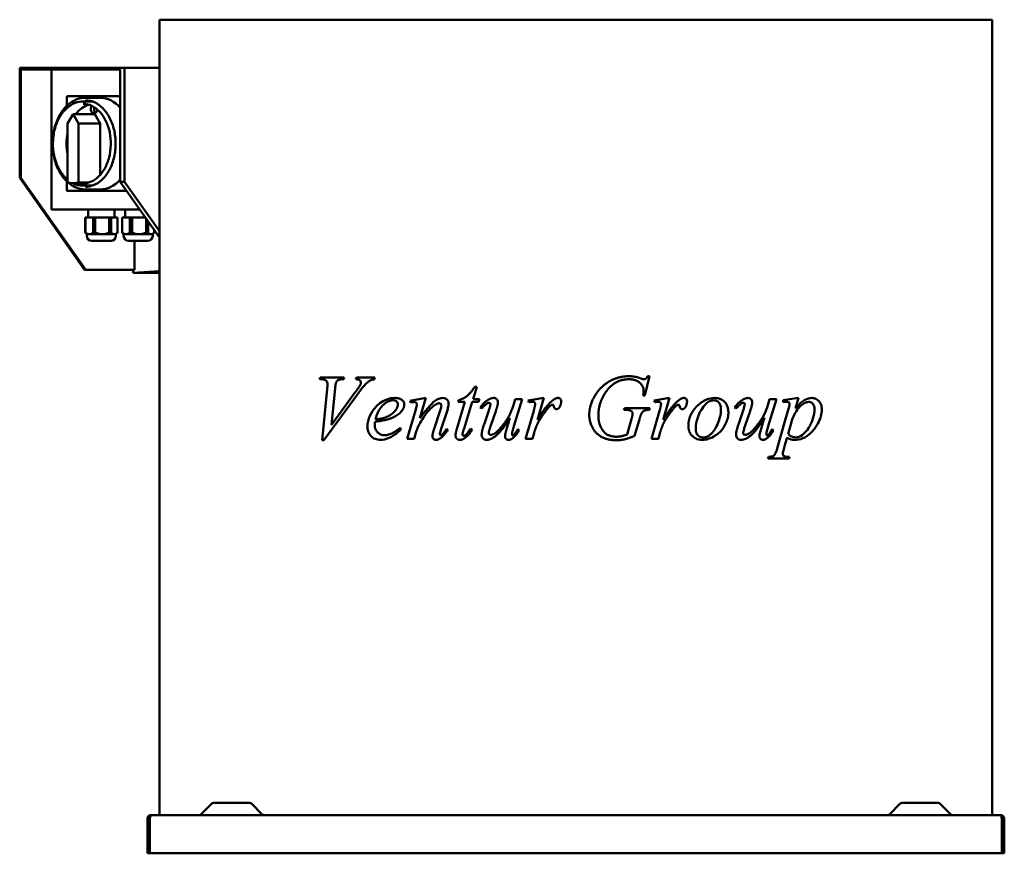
# Model space of a CAD drawing. Header units: millimetres. Extents: x 308 to 952, y 173 to 718.
import ezdxf

# ---------------------------------------------------------------- set-up
doc = ezdxf.new("R2010")
doc.units = ezdxf.units.MM
doc.header["$LTSCALE"] = 3
doc.layers.add('Widoczne (ISO)', color=7, linetype='Continuous', lineweight=50)

msp = doc.modelspace()

# ---------------------------------------------------------------- linework, layer by layer
at = {"layer": 'Widoczne (ISO)'}
for p, q in [((399.72, 198), (399.72, 718)), ((399.72, 718), (423.59, 718)), ((534.85, 718), (423.59, 718)), ((534.85, 718), (592.48, 718)), ((750.97, 718), (592.48, 718)), ((750.97, 718), (808.59, 718)), ((919.85, 718), (808.59, 718)), ((919.85, 718), (943.72, 718)), ((943.72, 198), (943.72, 718)), ((308.27, 684.7), (308.27, 686.5)), ((309.54, 686.5), (308.27, 686.5)), ((308.27, 684.7), (308.27, 614.5)), ((309.54, 685.5), (308.98, 685.5)), ((308.98, 685.5), (308.98, 684.7)), ((308.98, 614.5), (308.98, 684.7)), ((373.33, 686.5), (309.54, 686.5)), ((309.54, 685.5), (373.33, 685.5)), ((329.13, 594), (329.13, 685.5)), ((376.86, 686.5), (373.33, 686.5)), ((373.33, 685.5), (374.03, 685.5)), ((374.03, 684.5), (374.03, 685.5)), ((374.03, 612), (374.03, 684.5)), ((376.86, 686.5), (399.72, 686.5)), ((376.86, 612), (376.86, 686.5)), ((339.04, 661.7), (339.04, 667.5)), ((374.03, 667.9), (339.38, 667.9)), ((355.75, 664.5), (349.67, 664.5)), ((360.81, 667), (351.25, 667)), ((343.13, 656.15), (339.59, 650.2)), ((339.59, 650.2), (339.59, 611.64)), ((346.66, 650.2), (343.13, 656.15)), ((357.27, 656.15), (343.13, 656.15)), ((346.66, 611.64), (346.66, 650.2)), ((360.8, 650.2), (346.66, 650.2)), ((357.27, 656.15), (360.8, 650.2)), ((360.8, 650.2), (360.8, 616.47)), ((308.27, 614.5), (350.7, 554.5)), ((308.98, 614.5), (308.27, 614.5)), ((351.4, 554.5), (308.98, 614.5)), ((339.04, 606.5), (339.04, 612.3)), ((353.67, 611.64), (346.66, 611.64)), ((374.03, 612), (399.72, 575.67)), ((376.86, 612), (374.03, 612)), ((399.72, 579.67), (376.86, 612)), ((339.38, 606.1), (378.2, 606.1)), ((351.65, 611.15), (343.13, 611.15)), ((355.75, 609.5), (349.67, 609.5)), ((360.81, 607), (351.25, 607)), ((329.13, 594), (386.76, 594)), ((353.06, 594), (353.06, 588.75)), ((370.26, 594), (370.26, 588.75)), ((377.1, 594), (377.1, 588.75)), ((351.21, 588.75), (351.11, 588.75)), ((351.11, 578.79), (351.11, 588.75)), ((351.21, 588.75), (356.3, 588.75)), ((351.21, 588.75), (351.21, 578.79)), ((357.7, 588.75), (356.3, 588.75)), ((356.3, 588.75), (356.3, 578.79)), ((357.7, 588.75), (366.85, 588.75)), ((357.7, 588.75), (357.7, 578.79)), ((368.15, 588.75), (366.85, 588.75)), ((366.85, 588.75), (366.85, 578.79)), ((368.15, 588.75), (372.21, 588.75)), ((368.15, 588.75), (368.15, 578.79)), ((372.21, 588.75), (372.21, 578.79)), ((372.21, 588.75), (372.21, 588.75)), ((372.21, 578.79), (372.21, 588.75)), ((375.24, 588.75), (375.15, 588.75)), ((375.15, 578.79), (375.15, 588.75)), ((375.24, 588.75), (380.31, 588.75)), ((375.24, 588.75), (375.24, 578.79)), ((381.69, 588.75), (380.31, 588.75)), ((380.31, 588.75), (380.31, 578.79)), ((381.69, 588.75), (390.47, 588.75)), ((381.69, 588.75), (381.69, 578.79)), ((390.85, 588.21), (390.85, 578.79)), ((392.15, 586.38), (392.15, 578.79)), ((396.25, 580.58), (396.25, 578.79)), ((396.25, 578.79), (396.25, 580.58)), ((351.11, 578.79), (351.21, 578.79)), ((352.16, 577.74), (351.11, 578.79)), ((353.76, 577.74), (352.16, 577.74)), ((352.16, 577.74), (352.16, 576.65)), ((362.28, 577.74), (353.76, 577.74)), ((367.96, 573.45), (355.36, 573.45)), ((356.3, 578.79), (357.7, 578.79)), ((370.18, 577.74), (362.28, 577.74)), ((366.85, 578.79), (368.15, 578.79)), ((371.16, 577.74), (370.18, 577.74)), ((371.16, 577.74), (372.21, 578.79)), ((371.16, 577.74), (371.16, 576.65)), ((372.21, 578.79), (372.21, 578.79)), ((375.15, 578.79), (375.24, 578.79)), ((376.2, 577.74), (375.15, 578.79)), ((377.77, 577.74), (376.2, 577.74)), ((376.2, 577.74), (376.2, 576.65)), ((386.27, 577.74), (377.77, 577.74)), ((392, 573.45), (379.4, 573.45)), ((380.31, 578.79), (381.69, 578.79)), ((383.22, 554.5), (383.22, 573.45)), ((394.2, 577.74), (386.27, 577.74)), ((390.85, 578.79), (392.15, 578.79)), ((395.2, 577.74), (394.2, 577.74)), ((395.2, 577.74), (396.25, 578.79)), ((395.2, 577.74), (395.2, 576.65)), ((396.25, 578.79), (396.25, 578.79)), ((350.7, 554.5), (351.4, 554.5)), ((351.4, 554.5), (383.22, 554.5)), ((382.52, 552.6), (382.52, 554.5)), ((382.52, 552.6), (399.72, 553.59)), ((382.52, 552.6), (399.72, 552.6)), ((504.25, 482.92), (504.54, 484)), ((505.33, 482.92), (504.25, 482.92)), ((504.54, 484), (520.36, 484)), ((520.36, 484), (520.03, 482.92)), ((528.04, 482.92), (528.4, 484)), ((528.4, 484), (534.85, 484)), ((540.39, 484), (534.85, 484)), ((540.1, 482.92), (540.39, 484)), ((719.77, 484.91), (716.8, 472.3)), ((718.69, 484.91), (719.77, 484.91)), ((505.88, 443.08), (509.18, 476.38)), ((514.38, 476.97), (511.99, 453.11)), ((606.99, 478.05), (604.61, 470.01)), ((605.69, 478.05), (606.99, 478.05)), ((529.48, 473.7), (506.96, 443.08)), ((511.99, 453.11), (527.61, 474.42)), ((573.66, 470.7), (563.5, 468.87)), ((569.84, 457.4), (573.66, 470.7)), ((604.61, 470.01), (608.69, 470.01)), ((608.69, 470.01), (608.2, 468.11)), ((636.6, 470.01), (631.21, 452.17)), ((631.44, 467.56), (632.12, 470.01)), ((632.12, 470.01), (636.6, 470.01)), ((640.65, 469.06), (650.75, 470.7)), ((650.75, 470.7), (646.63, 456.35)), ((716.8, 472.3), (715.72, 472.3)), ((722.91, 469.06), (733.01, 470.7)), ((733.01, 470.7), (728.89, 456.35)), ((797.45, 452.17), (802.84, 470.01)), ((798.37, 470.01), (797.68, 467.56)), ((802.84, 470.01), (798.37, 470.01)), ((808.59, 469.41), (817.22, 470.7)), ((817.22, 470.7), (815.26, 463.9)), ((563.5, 468.87), (563.76, 467.79)), ((563.76, 467.79), (564.84, 467.95)), ((594.12, 451.06), (599.28, 468.11)), ((594.77, 468.11), (595.07, 469.29)), ((599.28, 468.11), (594.77, 468.11)), ((604.02, 468.11), (598.66, 450.76)), ((608.2, 468.11), (604.02, 468.11)), ((610.13, 463.74), (609.22, 464.39)), ((641.05, 467.98), (640.65, 469.06)), ((703.17, 462.95), (703.5, 464.09)), ((703.5, 464.09), (720.1, 464.09)), ((720.1, 464.09), (719.8, 462.95)), ((723.3, 467.98), (722.91, 469.06)), ((775.46, 464.39), (776.37, 463.74)), ((808.59, 469.41), (807.16, 469.19)), ((807.16, 468.05), (807.16, 469.19)), ((808.59, 456.17), (810.72, 463.54)), ((566.9, 462.49), (561.57, 444)), ((583.07, 462.46), (579.15, 450.6)), ((583.5, 449.85), (587.58, 462.17)), ((611.73, 453.41), (614.8, 462.53)), ((619.41, 462.1), (616.18, 452.69)), ((638.92, 444), (644.18, 462.33)), ((703.99, 462.95), (703.17, 462.95)), ((705.23, 446.77), (708.14, 457.07)), ((721.18, 444), (726.44, 462.33)), ((781.05, 462.53), (777.97, 453.41)), ((782.42, 452.69), (785.65, 462.1)), ((557.52, 450.24), (556.93, 451.09)), ((588.14, 449.88), (587.22, 450.43)), ((602.94, 450.53), (603.92, 449.81)), ((713.1, 456.06), (710.16, 445.96)), ((808.59, 456.17), (803.27, 437.69)), ((812.97, 455.92), (810.46, 447.1)), ((561.57, 444), (565.98, 444)), ((565.98, 444), (567.42, 448.87)), ((633.73, 450.21), (634.61, 449.52)), ((643.43, 444), (638.92, 444)), ((644.38, 447.72), (643.43, 444)), ((725.69, 444), (721.18, 444)), ((726.63, 447.72), (725.69, 444)), ((800.85, 449.52), (799.97, 450.21)), ((809.77, 444.75), (808.59, 440.66)), ((506.96, 443.08), (505.88, 443.08)), ((807.58, 437.13), (808.59, 440.66)), ((797.55, 432.17), (797.25, 431.09)), ((811.44, 432.17), (811.14, 431.09)), ((797.25, 431.09), (808.59, 431.09)), ((811.14, 431.09), (808.59, 431.09)), ((434.82, 206), (458.62, 206)), ((884.82, 206), (908.62, 206)), ((433.76, 205.56), (426.64, 198.44)), ((459.68, 205.56), (466.81, 198.44)), ((883.76, 205.56), (876.64, 198.44)), ((909.68, 205.56), (916.81, 198.44)), ((391.72, 195.7), (391.72, 173)), ((393.22, 195.7), (391.72, 195.7)), ((393.22, 195.7), (393.22, 173)), ((393.29, 173), (393.29, 195.7)), ((394.02, 198), (949.42, 198)), ((950.15, 195.7), (950.15, 173)), ((950.22, 195.7), (950.22, 173)), ((950.22, 195.7), (951.72, 195.7)), ((951.72, 173), (951.72, 195.7)), ((393.22, 173), (391.72, 173)), ((950.15, 173), (393.29, 173)), ((950.22, 173), (951.72, 173))]:
    msp.add_line(p, q, dxfattribs=at)
for centre, radius, start, end in [((355.36, 576.65), 3.2, 180, 270), ((367.96, 576.65), 3.2, 270, 0), ((379.4, 576.65), 3.2, 180, 270), ((392, 576.65), 3.2, 270, 0), ((434.82, 204.5), 1.5, 90, 135), ((458.62, 204.5), 1.5, 45, 90), ((884.82, 204.5), 1.5, 90, 135), ((908.62, 204.5), 1.5, 45, 90), ((425.58, 199.5), 1.5, 270, 315), ((467.87, 199.5), 1.5, 225, 270), ((875.58, 199.5), 1.5, 270, 315), ((917.87, 199.5), 1.5, 225, 270)]:
    msp.add_arc(centre, radius, start, end, dxfattribs=at)
for centre, major_axis, start_param, end_param in [((360.81, 637), (0, 30), 5.610187, 6.283185), ((357.27, 637), (0, 26), 0.209761, 0.742591), ((356.94, 659.89), (0, -3.09), 4.061611, 7.639373), ((359.07, 659.89), (0, -3.09), 4.4133, 5.776892), ((357.27, 637), (0, 26), 1.293655, 1.847937), ((343.13, 637), (0, -25.85), 6.088188, 6.477561), ((360.81, 637), (0, -30), 0, 0.672998)]:
    msp.add_ellipse(centre, major_axis=major_axis, ratio=0.707107, start_param=start_param, end_param=end_param, dxfattribs=at)
for points, degree, knots in [([(339.59, 611.79), (339.24, 612.11), (338.89, 612.44), (336.69, 614.69), (335.07, 617), (332.41, 622.22), (331.39, 625.13), (330.05, 631.27), (329.73, 634.48), (329.83, 640.89), (330.26, 644.09), (331.8, 650.13), (332.92, 652.98), (335.76, 658.04), (337.47, 660.26), (341.32, 663.81), (343.45, 665.15), (347.5, 666.66), (349.37, 667), (351.25, 667)], 3, [3.709049, 3.709049, 3.709049, 3.709049, 3.767952, 3.767952, 4.088998, 4.088998, 4.412159, 4.412159, 4.73555, 4.73555, 5.058895, 5.058895, 5.382291, 5.382291, 5.705321, 5.705321, 6.025721, 6.025721, 6.283185, 6.283185, 6.283185, 6.283185]), ([(339.59, 613.38), (339.05, 613.82), (338.54, 614.3), (336.34, 616.56), (334.85, 618.68), (332.42, 623.46), (331.48, 626.13), (330.25, 631.76), (329.96, 634.7), (330.06, 640.58), (330.45, 643.51), (331.86, 649.04), (332.89, 651.65), (335.49, 656.29), (337.06, 658.32), (340.58, 661.57), (342.54, 662.8), (346.24, 664.18), (347.96, 664.5), (349.67, 664.5)], 3, [3.674016, 3.674016, 3.674016, 3.674016, 3.768824, 3.768824, 4.089818, 4.089818, 4.412775, 4.412775, 4.735944, 4.735944, 5.059069, 5.059069, 5.382243, 5.382243, 5.705076, 5.705076, 6.025461, 6.025461, 6.283185, 6.283185, 6.283185, 6.283185]), ([(339.04, 667.5), (339.04, 667.54), (339.05, 667.57), (339.06, 667.64), (339.07, 667.68), (339.11, 667.74), (339.13, 667.77), (339.18, 667.83), (339.22, 667.85), (339.29, 667.89), (339.32, 667.9), (339.37, 667.9), (339.38, 667.9), (339.38, 667.9)], 3, [4.712389, 4.712389, 4.712389, 4.712389, 5.026548, 5.026548, 5.340708, 5.340708, 5.654867, 5.654867, 5.969026, 5.969026, 6.230091, 6.230091, 6.283185, 6.283185, 6.283185, 6.283185]), ([(349.67, 663), (351.63, 663), (353.6, 662.54), (357.31, 660.74), (359.06, 659.42), (362.16, 656.06), (363.52, 654.03), (365.72, 649.47), (366.56, 646.94), (367.65, 641.63), (367.89, 638.85), (367.76, 633.31), (367.38, 630.56), (366.03, 625.37), (365.06, 622.94), (362.65, 618.63), (361.21, 616.75), (357.99, 613.74), (356.22, 612.6), (352.84, 611.3), (351.25, 611), (349.67, 611)], 3, [0, 0, 0, 0, 0.329642, 0.329642, 0.653894, 0.653894, 0.972366, 0.972366, 1.289192, 1.289192, 1.605917, 1.605917, 1.922696, 1.922696, 2.239406, 2.239406, 2.556379, 2.556379, 2.875672, 2.875672, 3.141593, 3.141593, 3.141593, 3.141593]), ([(351.25, 665.25), (353.38, 665.25), (355.51, 664.75), (359.54, 662.79), (361.45, 661.35), (364.81, 657.69), (366.29, 655.49), (368.67, 650.54), (369.59, 647.79), (370.76, 642.01), (371.03, 638.99), (370.88, 632.98), (370.46, 629.99), (369, 624.36), (367.95, 621.71), (365.33, 617.03), (363.77, 614.99), (360.27, 611.72), (358.35, 610.49), (354.68, 609.07), (352.96, 608.75), (351.25, 608.75)], 3, [0, 0, 0, 0, 0.330387, 0.330387, 0.654932, 0.654932, 0.973273, 0.973273, 1.289864, 1.289864, 1.606351, 1.606351, 1.922896, 1.922896, 2.239365, 2.239365, 2.556115, 2.556115, 2.875343, 2.875343, 3.141593, 3.141593, 3.141593, 3.141593]), ([(351.25, 607), (348.98, 607), (346.72, 607.5), (342.91, 609.24), (341.31, 610.28), (339.83, 611.58)], 3, [3.1415927, 3.1415927, 3.1415927, 3.1415927, 3.4526561, 3.4526561, 3.6961195, 3.6961195, 3.6961195, 3.6961195]), ([(339.38, 606.1), (339.35, 606.1), (339.32, 606.11), (339.25, 606.13), (339.22, 606.14), (339.17, 606.19), (339.14, 606.21), (339.1, 606.27), (339.08, 606.31), (339.06, 606.37), (339.05, 606.41), (339.04, 606.46), (339.04, 606.48), (339.04, 606.5)], 3, [3.141593, 3.141593, 3.141593, 3.141593, 3.380107, 3.380107, 3.631866, 3.631866, 3.921551, 3.921551, 4.23571, 4.23571, 4.549869, 4.549869, 4.712389, 4.712389, 4.712389, 4.712389]), ([(349.67, 609.5), (347.6, 609.5), (345.52, 609.96), (343.35, 610.95), (343.14, 611.05), (342.94, 611.16)], 3, [3.1415927, 3.1415927, 3.1415927, 3.1415927, 3.4532129, 3.4532129, 3.4864352, 3.4864352, 3.4864352, 3.4864352]), ([(509.41, 479.81), (509.41, 480.12), (509.37, 480.42), (509.21, 480.98), (509.09, 481.22), (508.76, 481.72), (508.52, 481.97), (507.97, 482.4), (507.61, 482.56), (506.64, 482.86), (505.96, 482.92), (505.33, 482.92)], 3, [0, 0, 0, 0, 0.0928648, 0.0928648, 0.1810186, 0.1810186, 0.2977654, 0.2977654, 0.4504796, 0.4504796, 0.7187661, 0.7187661, 0.7187661, 0.7187661]), ([(520.03, 482.92), (519.33, 482.91), (518.54, 482.87), (517.02, 482.64), (516.62, 482.46), (516.09, 482.13), (515.83, 481.91), (515.36, 481.36), (515.15, 481.03), (514.97, 480.66)], 3, [0, 0, 0, 0, 0.296302, 0.296302, 0.645892, 0.645892, 1.010485, 1.010485, 1.396924, 1.396924, 1.396924, 1.396924]), ([(531.24, 480.83), (531.24, 480.99), (531.22, 481.16), (531.12, 481.47), (531.05, 481.62), (530.83, 481.97), (530.64, 482.15), (530.33, 482.39), (530.11, 482.5), (529.33, 482.79), (528.62, 482.88), (528.04, 482.92)], 3, [0, 0, 0, 0, 0.0503054, 0.0503054, 0.1028013, 0.1028013, 0.1942348, 0.1942348, 0.3383533, 0.3383533, 0.7317455, 0.7317455, 0.7317455, 0.7317455]), ([(540.1, 482.92), (539.8, 482.89), (539.49, 482.85), (538.74, 482.71), (538.24, 482.58), (537.81, 482.36)], 3, [0, 0, 0, 0, 0.1180264, 0.1180264, 0.3039558, 0.3039558, 0.3039558, 0.3039558]), ([(509.18, 476.38), (509.24, 477.03), (509.3, 477.76), (509.37, 478.8), (509.41, 479.41), (509.41, 479.81)], 3, [0, 0, 0, 0, 0.1952331, 0.1952331, 0.3119218, 0.3119218, 0.3119218, 0.3119218]), ([(514.97, 480.66), (514.91, 480.54), (514.86, 480.36), (514.64, 479.42), (514.48, 477.99), (514.38, 476.97)], 3, [0, 0, 0, 0, 0.0449343, 0.0449343, 0.3017317, 0.3017317, 0.3017317, 0.3017317]), ([(527.61, 474.42), (528.02, 474.97), (528.43, 475.54), (529.17, 476.58), (529.54, 477.12), (530.16, 478.07), (530.57, 478.72), (530.82, 479.23)], 3, [0, 0, 0, 0, 0.2360045, 0.2360045, 0.4440197, 0.4440197, 0.6229502, 0.6229502, 0.6229502, 0.6229502]), ([(534.85, 480.29), (534.61, 480.06), (534.36, 479.82), (532.67, 478), (530.69, 475.36), (529.48, 473.7)], 3, [0.0602852, 0.0602852, 0.0602852, 0.0602852, 0.1863573, 0.1863573, 0.796481, 0.796481, 0.796481, 0.796481]), ([(530.82, 479.23), (530.92, 479.46), (531.03, 479.71), (531.18, 480.24), (531.24, 480.53), (531.24, 480.83)], 3, [0, 0, 0, 0, 0.0832902, 0.0832902, 0.1715444, 0.1715444, 0.1715444, 0.1715444]), ([(535.49, 452), (535.49, 453.21), (535.64, 454.38), (536.5, 457.97), (537.65, 460.23), (540.21, 464.1), (541.82, 465.84), (545.08, 468.28), (546.68, 469.17), (549.96, 470.37), (551.67, 470.7), (553.46, 470.7)], 3, [0, 0, 0, 0, 0.361687, 0.361687, 1.133111, 1.133111, 2.006704, 2.006704, 2.652993, 2.652993, 3.297807, 3.297807, 3.297807, 3.297807]), ([(553.46, 470.7), (554.36, 470.7), (555.33, 470.62), (556.86, 470.19), (557.51, 469.91), (558.19, 469.35), (558.68, 468.95), (559.23, 468.06), (559.37, 467.76), (559.56, 467.11), (559.61, 466.77), (559.61, 466.42)], 3, [0, 0, 0, 0, 0.3062901, 0.3062901, 0.5303575, 0.5303575, 0.5864143, 0.5864143, 0.6120171, 0.6120171, 0.6385977, 0.6385977, 0.6385977, 0.6385977]), ([(569.84, 457.4), (571.51, 459.71), (573.37, 462.18), (577.03, 466.5), (578.31, 467.72), (580.26, 469.19), (581.17, 469.75), (583.03, 470.49), (583.95, 470.7), (584.9, 470.7)], 3, [0, 0, 0, 0, 0.87084, 0.87084, 1.760672, 1.760672, 2.432436, 2.432436, 3.039505, 3.039505, 3.039505, 3.039505]), ([(584.9, 470.7), (585.39, 470.7), (585.87, 470.62), (586.73, 470.26), (587.1, 470.02), (587.75, 469.37), (588.02, 468.98), (588.44, 468), (588.53, 467.42), (588.53, 466.84)], 3, [0, 0, 0, 0, 0.1473556, 0.1473556, 0.2807663, 0.2807663, 0.4233159, 0.4233159, 0.5948747, 0.5948747, 0.5948747, 0.5948747]), ([(750.97, 465.5), (751.77, 466.29), (752.65, 467.01), (754.68, 468.39), (755.96, 469.09), (758.89, 470.29), (760.65, 470.7), (762.45, 470.7)], 3, [0, 0, 0, 0, 0.339726, 0.339726, 0.738474, 0.738474, 1.273225, 1.273225, 1.273225, 1.273225]), ([(762.45, 470.7), (763.73, 470.7), (764.98, 470.49), (767.17, 469.57), (768.07, 468.95), (769.65, 467.37), (770.25, 466.46), (770.94, 464.79), (771.13, 464.12), (771.36, 462.79), (771.41, 462.14), (771.41, 461.48)], 3, [0, 0, 0, 0, 0.386774, 0.386774, 0.725367, 0.725367, 1.065721, 1.065721, 1.27594, 1.27594, 1.474602, 1.474602, 1.474602, 1.474602]), ([(780.56, 469.42), (781.03, 469.71), (781.52, 469.98), (782.78, 470.5), (783.56, 470.7), (784.35, 470.7)], 3, [0, 0, 0, 0, 0.1759187, 0.1759187, 0.4352684, 0.4352684, 0.4352684, 0.4352684]), ([(784.35, 470.7), (784.73, 470.7), (785.1, 470.63), (785.77, 470.33), (786.04, 470.12), (786.52, 469.59), (786.7, 469.29), (786.97, 468.56), (787.03, 468.16), (787.03, 467.75)], 3, [0, 0, 0, 0, 0.1257327, 0.1257327, 0.2383379, 0.2383379, 0.3486853, 0.3486853, 0.4700596, 0.4700596, 0.4700596, 0.4700596]), ([(815.26, 463.9), (816.24, 465.06), (817.3, 466.21), (819.25, 468), (820.25, 468.79), (822.87, 470.25), (824.48, 470.7), (826.14, 470.7)], 3, [0, 0, 0, 0, 0.54303, 0.54303, 0.985586, 0.985586, 1.620784, 1.620784, 1.620784, 1.620784]), ([(826.14, 470.7), (826.97, 470.7), (827.79, 470.54), (829.59, 469.7), (830.28, 469.01), (831.19, 467.97), (831.6, 467.31), (832.11, 466.01), (832.26, 465.46), (832.44, 464.33), (832.48, 463.77), (832.48, 463.21)], 3, [0, 0, 0, 0, 0.351163, 0.351163, 0.804864, 0.804864, 1.335352, 1.335352, 1.688985, 1.688985, 2.022996, 2.022996, 2.022996, 2.022996]), ([(552.35, 469.23), (551.43, 469.23), (550.53, 469.01), (548.37, 468.12), (547.15, 467.25), (545.24, 465.55), (544.18, 464.48), (542.01, 460.76), (541.24, 458.71), (540.69, 456.58)], 3, [0, 0, 0, 0, 0.319081, 0.319081, 0.80662, 0.80662, 1.185715, 1.185715, 1.54659, 1.54659, 1.54659, 1.54659]), ([(547.97, 458.28), (549.05, 458.75), (550.15, 459.32), (552.32, 460.81), (553.11, 461.59), (554.25, 463.03), (554.73, 463.77), (555.17, 464.88), (555.26, 465.19), (555.39, 465.82), (555.42, 466.13), (555.42, 466.45)], 3, [0, 0, 0, 0, 0.411944, 0.411944, 0.878829, 0.878829, 1.268312, 1.268312, 1.413977, 1.413977, 1.554137, 1.554137, 1.554137, 1.554137]), ([(555.42, 466.45), (555.42, 466.81), (555.37, 467.17), (555.14, 467.79), (555, 468.04), (554.6, 468.51), (554.35, 468.71), (553.81, 468.99), (553.53, 469.09), (552.95, 469.2), (552.65, 469.23), (552.35, 469.23)], 3, [0, 0, 0, 0, 0.1096369, 0.1096369, 0.2013458, 0.2013458, 0.3039274, 0.3039274, 0.3980155, 0.3980155, 0.4963662, 0.4963662, 0.4963662, 0.4963662]), ([(559.61, 466.42), (559.61, 465.7), (559.48, 465.01), (559.06, 463.85), (558.82, 463.39), (558.26, 462.52), (557.95, 462.12), (557.61, 461.74)], 3, [0, 0, 0, 0, 0.2145293, 0.2145293, 0.3746176, 0.3746176, 0.5325854, 0.5325854, 0.5325854, 0.5325854]), ([(566.05, 468.08), (565.91, 468.08), (565.73, 468.06), (565.36, 468.03), (565.08, 467.99), (564.84, 467.95)], 3, [0, 0, 0, 0, 0.0424582, 0.0424582, 0.1218033, 0.1218033, 0.1218033, 0.1218033]), ([(567.84, 466.48), (567.84, 466.66), (567.81, 466.83), (567.68, 467.16), (567.58, 467.31), (567.36, 467.56), (567.17, 467.75), (566.76, 467.96), (566.62, 468.01), (566.34, 468.07), (566.19, 468.08), (566.05, 468.08)], 3, [0, 0, 0, 0, 0.0530671, 0.0530671, 0.1076089, 0.1076089, 0.1562959, 0.1562959, 0.1789012, 0.1789012, 0.2021216, 0.2021216, 0.2021216, 0.2021216]), ([(566.9, 462.49), (567.11, 463.23), (567.35, 464.09), (567.68, 465.42), (567.84, 466.15), (567.84, 466.48)], 3, [0, 0, 0, 0, 0.2306491, 0.2306491, 0.4098009, 0.4098009, 0.4098009, 0.4098009]), ([(580.23, 466.51), (578.95, 465.8), (577.78, 464.79), (574.23, 461.15), (571.76, 457.4), (569.93, 454.36)], 3, [0, 0, 0, 0, 0.441437, 0.441437, 1.541293, 1.541293, 1.541293, 1.541293]), ([(582.39, 467.23), (582.07, 467.23), (581.75, 467.16), (581.03, 466.93), (580.61, 466.73), (580.23, 466.51)], 3, [0, 0, 0, 0, 0.095205, 0.095205, 0.2284428, 0.2284428, 0.2284428, 0.2284428]), ([(583.82, 465.89), (583.82, 466.07), (583.8, 466.24), (583.67, 466.54), (583.58, 466.67), (583.36, 466.9), (583.22, 467.01), (582.96, 467.13), (582.85, 467.17), (582.62, 467.22), (582.5, 467.23), (582.39, 467.23)], 3, [0, 0, 0, 0, 0.0524972, 0.0524972, 0.0990018, 0.0990018, 0.1496336, 0.1496336, 0.1823257, 0.1823257, 0.2162628, 0.2162628, 0.2162628, 0.2162628]), ([(583.07, 462.46), (583.28, 463.08), (583.49, 463.76), (583.73, 464.87), (583.82, 465.41), (583.82, 465.89)], 3, [0, 0, 0, 0, 0.1965852, 0.1965852, 0.3408518, 0.3408518, 0.3408518, 0.3408518]), ([(588.53, 466.84), (588.53, 466.17), (588.43, 465.45), (588.12, 463.92), (587.86, 463.01), (587.58, 462.17)], 3, [0, 0, 0, 0, 0.201741, 0.201741, 0.4695053, 0.4695053, 0.4695053, 0.4695053]), ([(745.23, 452.56), (745.23, 456.91), (749.1, 463.66), (750.97, 465.5)], 2, [0, 0, 0, 1, 1.54747, 1.54747, 1.54747]), ([(761.73, 469.16), (760.91, 469.16), (760.12, 468.99), (758.39, 468.27), (757.53, 467.65), (755.59, 465.82), (754.58, 464.4), (752.88, 461.52), (751.71, 459.25), (750.97, 456.72)], 3, [0, 0, 0, 0, 0.249339, 0.249339, 0.562911, 0.562911, 1.053183, 1.053183, 1.568303, 1.568303, 1.568303, 1.568303]), ([(755.07, 444.78), (755.79, 444.78), (756.5, 444.92), (757.98, 445.5), (758.71, 445.98), (760.48, 447.46), (761.44, 448.67), (763.28, 451.46), (765.15, 454.67), (766.23, 459.53), (766.36, 460.38), (766.53, 461.98), (766.57, 462.74), (766.57, 463.51)], 3, [0, 0, 0, 0, 0.218916, 0.218916, 0.478387, 0.478387, 0.915211, 0.915211, 1.484745, 1.484745, 1.602668, 1.602668, 1.707776, 1.707776, 1.707776, 1.707776]), ([(766.57, 463.51), (766.57, 464.42), (766.46, 465.37), (765.85, 466.95), (765.5, 467.42), (764.76, 468.2), (764.29, 468.53), (763.44, 468.9), (763.12, 469), (762.44, 469.13), (762.09, 469.16), (761.73, 469.16)], 3, [0, 0, 0, 0, 0.27542, 0.27542, 0.505778, 0.505778, 0.792714, 0.792714, 0.955469, 0.955469, 1.127971, 1.127971, 1.127971, 1.127971]), ([(775.46, 464.39), (776.04, 465.22), (776.67, 466.02), (778.31, 467.79), (779.38, 468.72), (780.56, 469.42)], 3, [0, 0, 0, 0, 0.3091807, 0.3091807, 0.7432866, 0.7432866, 0.7432866, 0.7432866]), ([(781.21, 467.46), (780.84, 467.46), (780.48, 467.38), (779.83, 467.1), (779.62, 466.96), (779.26, 466.69), (778.85, 466.3), (777.88, 465.35), (777.07, 464.49), (776.37, 463.74)], 3, [0, 0, 0, 0, 0.119113, 0.119113, 0.225755, 0.225755, 0.868282, 0.868282, 2.537826, 2.537826, 2.537826, 2.537826]), ([(781.05, 462.53), (781.28, 463.22), (781.54, 464.01), (781.96, 465.43), (782.16, 466.21), (782.16, 466.61)], 3, [0, 0, 0, 0, 0.2208946, 0.2208946, 0.4446241, 0.4446241, 0.4446241, 0.4446241]), ([(782.16, 466.61), (782.16, 466.7), (782.14, 466.78), (782.08, 466.95), (782.03, 467.02), (781.89, 467.18), (781.79, 467.27), (781.6, 467.38), (781.53, 467.41), (781.37, 467.45), (781.29, 467.46), (781.21, 467.46)], 3, [0, 0, 0, 0, 0.0260567, 0.0260567, 0.0535443, 0.0535443, 0.0925195, 0.0925195, 0.1178799, 0.1178799, 0.1431513, 0.1431513, 0.1431513, 0.1431513]), ([(782.48, 446.61), (782.82, 446.61), (783.17, 446.69), (783.79, 446.9), (784.83, 447.29), (786.83, 448.82), (787.98, 450.1), (790.19, 452.74), (792.08, 455.22), (794.44, 458.95), (794.89, 459.88), (796.35, 463.43), (797.07, 465.58), (797.68, 467.56)], 3, [0, 0, 0, 0, 0.1087575, 0.1087575, 0.2148176, 0.2148176, 0.3328584, 0.3328584, 0.5231623, 0.5231623, 0.6603387, 0.6603387, 0.8189725, 0.8189725, 0.8189725, 0.8189725]), ([(787.03, 467.75), (787.03, 467.23), (786.91, 466.58), (786.53, 464.81), (786.06, 463.3), (785.65, 462.1)], 3, [0, 0, 0, 0, 0.1589692, 0.1589692, 0.5525868, 0.5525868, 0.5525868, 0.5525868]), ([(811.41, 466.58), (811.41, 466.78), (811.38, 466.98), (811.28, 467.32), (811.22, 467.46), (811.06, 467.7), (810.95, 467.82), (810.62, 468.05), (810.42, 468.13), (810.01, 468.23), (809.77, 468.25), (809.54, 468.25)], 3, [0, 0, 0, 0, 0.0606376, 0.0606376, 0.1119478, 0.1119478, 0.1579013, 0.1579013, 0.208974, 0.208974, 0.268504, 0.268504, 0.268504, 0.268504]), ([(810.72, 463.54), (810.86, 464.03), (811.01, 464.59), (811.26, 465.63), (811.41, 466.27), (811.41, 466.58)], 3, [0, 0, 0, 0, 0.1596872, 0.1596872, 0.3276926, 0.3276926, 0.3276926, 0.3276926]), ([(823.99, 468.11), (822.9, 468.11), (821.84, 467.8), (819.67, 466.59), (818.61, 465.64), (816.76, 463.53), (815.82, 462.25), (814.19, 459.36), (813.5, 457.72), (812.97, 455.92)], 3, [0, 0, 0, 0, 0.462474, 0.462474, 0.990421, 0.990421, 1.468692, 1.468692, 1.997304, 1.997304, 1.997304, 1.997304]), ([(827.65, 463.25), (827.65, 463.94), (827.57, 464.64), (827.25, 465.75), (827.05, 466.17), (826.56, 466.89), (826.25, 467.2), (825.65, 467.66), (825.33, 467.84), (824.67, 468.06), (824.33, 468.11), (823.99, 468.11)], 3, [0, 0, 0, 0, 0.2095526, 0.2095526, 0.3613467, 0.3613467, 0.5099476, 0.5099476, 0.6644346, 0.6644346, 0.8163768, 0.8163768, 0.8163768, 0.8163768]), ([(549.93, 457.04), (548.97, 456.69), (547.96, 456.42), (544.82, 455.7), (542.6, 455.38), (540.49, 455.14)], 3, [0, 0, 0, 0, 0.353361, 0.353361, 1.147876, 1.147876, 1.147876, 1.147876]), ([(540.69, 456.58), (541.42, 456.66), (542.16, 456.76), (543.6, 457), (544.32, 457.14), (546, 457.55), (547.01, 457.86), (547.97, 458.28)], 3, [0, 0, 0, 0, 0.2843836, 0.2843836, 0.5520704, 0.5520704, 0.9195783, 0.9195783, 0.9195783, 0.9195783]), ([(557.61, 461.74), (556.88, 460.93), (556.05, 460.23), (553.54, 458.49), (551.71, 457.67), (549.93, 457.04)], 3, [0, 0, 0, 0, 0.3450766, 0.3450766, 0.9942372, 0.9942372, 0.9942372, 0.9942372]), ([(771.41, 461.48), (771.41, 460.22), (771.26, 458.98), (770.43, 455.3), (769.31, 452.84), (766.53, 448.91), (764.85, 447.32), (761.76, 445.36), (760.08, 444.44), (756.96, 443.52), (755.68, 443.31), (754.38, 443.31)], 3, [0, 0, 0, 0, 0.377591, 0.377591, 1.135129, 1.135129, 1.86562, 1.86562, 2.269989, 2.269989, 2.538016, 2.538016, 2.538016, 2.538016]), ([(794.9, 457.62), (793.41, 455.26), (791.72, 452.76), (788.34, 448.41), (787.02, 447.04), (784.86, 445.25), (783.82, 444.53), (782.24, 443.8), (781.73, 443.62), (780.73, 443.38), (780.24, 443.31), (779.74, 443.31)], 3, [0, 0, 0, 0, 0.886424, 0.886424, 1.759602, 1.759602, 2.423016, 2.423016, 2.716833, 2.716833, 2.991243, 2.991243, 2.991243, 2.991243]), ([(792.12, 448.28), (792.33, 449.12), (792.71, 450.44), (793.55, 453.27), (794.25, 455.52), (794.9, 457.62)], 3, [0, 0, 0, 0, 0.2612173, 0.2612173, 0.8937375, 0.8937375, 0.8937375, 0.8937375]), ([(832.48, 463.21), (832.48, 461.71), (832.27, 460.25), (831.43, 457.1), (830.71, 455.47), (828.86, 452.15), (827.06, 449.54), (823.5, 446.14), (821.85, 445.03), (818.4, 443.62), (816.68, 443.31), (814.93, 443.31)], 3, [0, 0, 0, 0, 0.450694, 0.450694, 1.01307, 1.01307, 1.721423, 1.721423, 2.255452, 2.255452, 2.761459, 2.761459, 2.761459, 2.761459]), ([(815.42, 444.94), (816.53, 444.94), (817.62, 445.27), (819.98, 446.54), (821.23, 447.69), (824.36, 451.46), (825.49, 454.1), (827.02, 458.13), (827.28, 459.54), (827.56, 461.27), (827.65, 462.25), (827.65, 463.25)], 3, [0, 0, 0, 0, 0.469454, 0.469454, 1.102003, 1.102003, 2.31211, 2.31211, 4.194846, 4.194846, 6.592342, 6.592342, 6.592342, 6.592342]), ([(544.18, 443.31), (542.9, 443.31), (541.63, 443.49), (539.52, 444.35), (538.65, 444.92), (537.44, 446.28), (536.77, 447.19), (536.01, 448.89), (535.8, 449.53), (535.55, 450.81), (535.49, 451.4), (535.49, 452)], 3, [0, 0, 0, 0, 0.476213, 0.476213, 0.864904, 0.864904, 1.113894, 1.113894, 1.252919, 1.252919, 1.370015, 1.370015, 1.370015, 1.370015]), ([(540.49, 455.14), (540.44, 454.71), (540.4, 454.26), (540.34, 453.45), (540.33, 453.06), (540.33, 452.69)], 3, [0, 0, 0, 0, 0.1310087, 0.1310087, 0.2427954, 0.2427954, 0.2427954, 0.2427954]), ([(540.33, 452.69), (540.33, 452.02), (540.42, 451.37), (540.81, 450.17), (541.08, 449.65), (541.84, 448.57), (542.39, 448.02), (543.53, 447.18), (544.15, 446.88), (545.46, 446.47), (546.14, 446.38), (546.83, 446.38)], 3, [0, 0, 0, 0, 0.202313, 0.202313, 0.390276, 0.390276, 0.639718, 0.639718, 0.890925, 0.890925, 1.142824, 1.142824, 1.142824, 1.142824]), ([(546.83, 446.38), (547.68, 446.38), (548.54, 446.48), (550.47, 446.98), (551.3, 447.36), (553.69, 448.71), (555.4, 449.94), (556.93, 451.09)], 3, [0, 0, 0, 0, 0.308602, 0.308602, 0.698456, 0.698456, 1.388526, 1.388526, 1.388526, 1.388526]), ([(569.93, 454.36), (569.52, 453.66), (569.13, 452.94), (568.26, 451.13), (567.81, 450.01), (567.42, 448.87)], 3, [0, 0, 0, 0, 0.2460718, 0.2460718, 0.6103427, 0.6103427, 0.6103427, 0.6103427]), ([(578.01, 445.73), (578.01, 446.3), (578.14, 447.02), (578.5, 448.55), (578.83, 449.65), (579.15, 450.6)], 3, [0, 0, 0, 0, 0.1717527, 0.1717527, 0.4785217, 0.4785217, 0.4785217, 0.4785217]), ([(584.22, 446.68), (584.71, 447.11), (585.17, 447.63), (586.17, 448.85), (586.72, 449.66), (587.22, 450.43)], 3, [0, 0, 0, 0, 0.1971033, 0.1971033, 0.4754784, 0.4754784, 0.4754784, 0.4754784]), ([(750.97, 443.86), (749.15, 444.5), (745.23, 448.47), (745.23, 452.56)], 2, [0.460509, 0.460509, 0.460509, 1, 2, 2, 2]), ([(776.41, 446.61), (776.41, 447.49), (776.59, 448.53), (777.09, 450.7), (777.54, 452.13), (777.97, 453.41)], 3, [0, 0, 0, 0, 0.2650002, 0.2650002, 0.6768216, 0.6768216, 0.6768216, 0.6768216]), ([(782.42, 452.69), (782.15, 451.92), (781.86, 451.08), (781.48, 449.82), (781.32, 449.25), (781.15, 448.5), (781.08, 448.12), (781.08, 447.85)], 3, [0, 0, 0, 0, 0.246181, 0.246181, 0.3979967, 0.3979967, 0.4766411, 0.4766411, 0.4766411, 0.4766411]), ([(797.45, 452.17), (797.23, 451.44), (797, 450.66), (796.65, 449.37), (796.48, 448.7), (796.31, 447.85), (796.24, 447.43), (796.24, 447.13)], 3, [0, 0, 0, 0, 0.2326038, 0.2326038, 0.4089844, 0.4089844, 0.4939526, 0.4939526, 0.4939526, 0.4939526]), ([(557.52, 450.24), (556.12, 448.86), (554.63, 447.57), (551.81, 445.62), (550.5, 444.87), (547.49, 443.66), (545.84, 443.31), (544.18, 443.31)], 3, [0, 0, 0, 0, 0.622375, 0.622375, 1.130345, 1.130345, 1.74644, 1.74644, 1.74644, 1.74644]), ([(580.29, 443.31), (579.96, 443.31), (579.63, 443.36), (579.08, 443.59), (578.86, 443.73), (578.47, 444.12), (578.31, 444.36), (578.06, 444.97), (578.01, 445.35), (578.01, 445.73)], 3, [0, 0, 0, 0, 0.1003268, 0.1003268, 0.1824055, 0.1824055, 0.2672693, 0.2672693, 0.3794722, 0.3794722, 0.3794722, 0.3794722]), ([(583.2, 444.42), (582.75, 444.12), (582.26, 443.83), (581.29, 443.44), (580.79, 443.31), (580.29, 443.31)], 3, [0, 0, 0, 0, 0.1641333, 0.1641333, 0.3158096, 0.3158096, 0.3158096, 0.3158096]), ([(583.5, 449.85), (583.33, 449.33), (583.13, 448.69), (582.91, 447.87), (582.81, 447.47), (582.81, 447.26)], 3, [0, 0, 0, 0, 0.1615361, 0.1615361, 0.2490692, 0.2490692, 0.2490692, 0.2490692]), ([(582.81, 447.26), (582.81, 447.11), (582.83, 446.96), (582.96, 446.67), (583.04, 446.57), (583.15, 446.45), (583.21, 446.4), (583.31, 446.35), (583.34, 446.34), (583.4, 446.32), (583.43, 446.32), (583.46, 446.32)], 3, [0, 0, 0, 0, 0.0455571, 0.0455571, 0.095845, 0.095845, 0.1412696, 0.1412696, 0.1610135, 0.1610135, 0.1799399, 0.1799399, 0.1799399, 0.1799399]), ([(588.14, 449.88), (587.4, 448.79), (586.58, 447.69), (584.97, 445.88), (584.12, 445.05), (583.2, 444.42)], 3, [0, 0, 0, 0, 0.3934836, 0.3934836, 0.7281574, 0.7281574, 0.7281574, 0.7281574]), ([(583.46, 446.32), (583.53, 446.32), (583.6, 446.33), (583.86, 446.42), (584.06, 446.55), (584.22, 446.68)], 3, [0, 0, 0, 0, 0.02094811, 0.02094811, 0.08156527, 0.08156527, 0.08156527, 0.08156527]), ([(750.97, 446.98), (751.37, 446.34), (751.83, 445.94), (752.59, 445.38), (753.04, 445.15), (754.03, 444.85), (754.54, 444.78), (755.07, 444.78)], 3, [0, 0, 0, 0, 0.2239416, 0.2239416, 0.4886545, 0.4886545, 0.7579421, 0.7579421, 0.7579421, 0.7579421]), ([(779.74, 443.31), (779.25, 443.31), (778.77, 443.4), (777.81, 443.82), (777.46, 444.14), (776.97, 444.66), (776.76, 444.99), (776.47, 445.76), (776.41, 446.18), (776.41, 446.61)], 3, [0, 0, 0, 0, 0.1574138, 0.1574138, 0.3313104, 0.3313104, 0.5458635, 0.5458635, 0.7736709, 0.7736709, 0.7736709, 0.7736709]), ([(781.08, 447.85), (781.08, 447.68), (781.1, 447.52), (781.21, 447.23), (781.28, 447.12), (781.46, 446.92), (781.57, 446.84), (781.81, 446.72), (781.93, 446.68), (782.2, 446.62), (782.34, 446.61), (782.48, 446.61)], 3, [0, 0, 0, 0, 0.0507444, 0.0507444, 0.0917805, 0.0917805, 0.1342781, 0.1342781, 0.1758606, 0.1758606, 0.2212483, 0.2212483, 0.2212483, 0.2212483]), ([(791.73, 445.63), (791.73, 446.01), (791.77, 446.42), (791.9, 447.29), (792.01, 447.8), (792.12, 448.28)], 3, [0, 0, 0, 0, 0.114551, 0.114551, 0.264676, 0.264676, 0.264676, 0.264676]), ([(793.92, 443.31), (793.6, 443.31), (793.27, 443.36), (792.72, 443.61), (792.5, 443.78), (792.13, 444.19), (791.99, 444.42), (791.84, 444.83), (791.8, 444.98), (791.74, 445.29), (791.73, 445.46), (791.73, 445.63)], 3, [0, 0, 0, 0, 0.1141351, 0.1141351, 0.2069692, 0.2069692, 0.2922581, 0.2922581, 0.3385581, 0.3385581, 0.3888399, 0.3888399, 0.3888399, 0.3888399]), ([(796.67, 444.32), (796.35, 444.09), (796.02, 443.89), (795.11, 443.47), (794.53, 443.31), (793.92, 443.31)], 3, [0, 0, 0, 0, 0.1339657, 0.1339657, 0.3480663, 0.3480663, 0.3480663, 0.3480663]), ([(796.24, 447.13), (796.24, 446.97), (796.25, 446.79), (796.32, 446.53), (796.36, 446.46), (796.45, 446.33), (796.5, 446.29), (796.59, 446.23), (796.63, 446.21), (796.71, 446.19), (796.75, 446.19), (796.8, 446.19)], 3, [0, 0, 0, 0, 0.0490121, 0.0490121, 0.0806962, 0.0806962, 0.1086993, 0.1086993, 0.1270536, 0.1270536, 0.1465092, 0.1465092, 0.1465092, 0.1465092]), ([(800.85, 449.52), (800.43, 448.78), (799.99, 448.06), (798.7, 446.23), (797.75, 445.13), (796.67, 444.32)], 3, [0, 0, 0, 0, 0.2714188, 0.2714188, 0.7307302, 0.7307302, 0.7307302, 0.7307302]), ([(796.8, 446.19), (796.92, 446.19), (797.04, 446.22), (797.33, 446.34), (797.5, 446.47), (797.73, 446.69), (797.89, 446.85), (798.89, 448.39), (799.48, 449.38), (799.97, 450.21)], 3, [0, 0, 0, 0, 0.0437917, 0.0437917, 0.1127907, 0.1127907, 0.1518933, 0.1518933, 0.1892031, 0.1892031, 0.1892031, 0.1892031]), ([(814.93, 443.31), (814.41, 443.31), (813.88, 443.34), (812.27, 443.56), (811.2, 443.92), (809.77, 444.75)], 3, [0, 0, 0, 0, 0.2218584, 0.2218584, 0.6861234, 0.6861234, 0.6861234, 0.6861234]), ([(810.46, 447.1), (810.91, 446.57), (811.42, 446.14), (813.05, 445.17), (814.25, 444.94), (815.42, 444.94)], 3, [0, 0, 0, 0, 0.2512431, 0.2512431, 0.7504975, 0.7504975, 0.7504975, 0.7504975]), ([(754.38, 443.31), (753.79, 443.31), (753.2, 443.35), (752.06, 443.53), (751.5, 443.67), (750.97, 443.86)], 3, [0, 0, 0, 0, 0.1769112, 0.1769112, 0.3478815, 0.3478815, 0.3478815, 0.3478815]), ([(797.55, 432.17), (798.33, 432.2), (799.19, 432.29), (800.34, 432.6), (800.8, 432.77), (801.31, 433.15), (801.54, 433.35), (802.4, 434.81), (802.89, 436.32), (803.27, 437.69)], 3, [0, 0, 0, 0, 0.2866423, 0.2866423, 0.4444627, 0.4444627, 0.5139889, 0.5139889, 0.6446701, 0.6446701, 0.6446701, 0.6446701]), ([(807.58, 437.13), (807.44, 436.67), (807.3, 436.15), (807.07, 435.24), (806.93, 434.6), (806.93, 434.23)], 3, [0, 0, 0, 0, 0.1517582, 0.1517582, 0.2879976, 0.2879976, 0.2879976, 0.2879976]), ([(806.93, 434.23), (806.93, 434.02), (806.95, 433.82), (807.06, 433.46), (807.14, 433.3), (807.35, 433), (807.49, 432.87), (807.84, 432.63), (808.13, 432.46), (808.59, 432.36)], 3, [0, 0, 0, 0, 0.0615984, 0.0615984, 0.1180484, 0.1180484, 0.1860387, 0.1860387, 0.2528415, 0.2528415, 0.2528415, 0.2528415]), ([(808.59, 432.36), (808.78, 432.31), (808.98, 432.28), (809.92, 432.18), (810.77, 432.17), (811.44, 432.17)], 3, [0.0482785, 0.0482785, 0.0482785, 0.0482785, 0.1159372, 0.1159372, 0.2935505, 0.2935505, 0.2935505, 0.2935505]), ([(394.02, 198), (393.34, 198), (392.15, 197.42), (391.72, 196.22), (391.72, 195.7)], 3, [0, 0, 0, 0, 0.897598, 1.570796, 1.570796, 1.570796, 1.570796]), ([(393.4, 196.19), (393.35, 196.14), (393.31, 196.07), (393.24, 195.91), (393.22, 195.81), (393.22, 195.7)], 3, [0.08373896, 0.08373896, 0.08373896, 0.08373896, 0.1091455, 0.1091455, 0.14562526, 0.14562526, 0.14562526, 0.14562526]), ([(393.29, 195.7), (393.43, 196.39), (393.68, 197.58), (393.92, 198), (394.02, 198)], 3, [0, 0, 0, 0, 0.897598, 1.570796, 1.570796, 1.570796, 1.570796]), ([(951.72, 195.7), (951.72, 196.39), (951.15, 197.58), (949.94, 198), (949.42, 198)], 3, [0, 0, 0, 0, 0.897598, 1.570796, 1.570796, 1.570796, 1.570796]), ([(949.42, 198), (949.56, 198), (949.81, 197.42), (950.05, 196.22), (950.15, 195.7)], 3, [0, 0, 0, 0, 0.897598, 1.570796, 1.570796, 1.570796, 1.570796]), ([(950.05, 196.19), (950.07, 196.18), (950.08, 196.16), (950.13, 196.08), (950.17, 196.01), (950.21, 195.86), (950.22, 195.78), (950.22, 195.7)], 3, [-0.06174745, -0.06174745, -0.06174745, -0.06174745, -0.05459363, -0.05459363, -0.02727249, -0.02727249, 0, 0, 0, 0])]:
    msp.add_open_spline(points, degree=degree, knots=knots, dxfattribs=at)
for points, weights in [([(353.76, 577.74), (352.55, 577.74), (351.21, 578.79)], [1, 1.05716928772, 1.0590788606]), ([(356.3, 578.79), (354.96, 577.74), (353.76, 577.74)], [1.0590788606, 1.05716928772, 1]), ([(362.28, 577.74), (360.11, 577.74), (357.7, 578.79)], [1, 1.05716928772, 1.0590788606]), ([(366.85, 578.79), (364.45, 577.74), (362.28, 577.74)], [1.0590788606, 1.05716928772, 1]), ([(370.18, 577.74), (369.21, 577.74), (368.15, 578.79)], [1, 1.05716928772, 1.0590788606]), ([(372.21, 578.79), (371.14, 577.74), (370.18, 577.74)], [1.0590788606, 1.05716928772, 1]), ([(377.77, 577.74), (376.58, 577.74), (375.24, 578.79)], [1, 1.05716928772, 1.0590788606]), ([(380.31, 578.79), (378.97, 577.74), (377.77, 577.74)], [1.0590788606, 1.05716928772, 1]), ([(386.27, 577.74), (384.1, 577.74), (381.69, 578.79)], [1, 1.05716928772, 1.0590788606]), ([(390.85, 578.79), (388.44, 577.74), (386.27, 577.74)], [1.0590788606, 1.05716928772, 1]), ([(394.2, 577.74), (393.23, 577.74), (392.15, 578.79)], [1, 1.05716928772, 1.0590788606]), ([(396.25, 578.79), (395.17, 577.74), (394.2, 577.74)], [1.0590788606, 1.05716928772, 1])]:
    msp.add_rational_spline(points, weights, degree=2, dxfattribs=at)
for points, degree in [([(706.27, 482.92), (696.99, 482.92), (691.11, 474.32)], 2), ([(695.2, 482.36), (700.49, 484.91), (706.27, 484.91)], 2), ([(706.27, 484.91), (710.56, 484.91), (714.05, 483.47)], 2), ([(715.98, 475.57), (715.98, 478.47), (710.82, 482.92), (706.27, 482.92)], 2), ([(714.05, 483.47), (715.46, 482.92), (716.11, 482.92)], 2), ([(716.11, 482.92), (716.83, 482.92), (717.88, 483.6), (718.69, 484.91)], 2), ([(537.81, 482.36), (536.74, 481.85), (535.76, 481.13), (534.85, 480.29)], 3), ([(595.07, 469.29), (598.33, 470.17), (602.84, 473.7), (605.69, 478.05)], 2), ([(680.49, 459.49), (680.49, 464.68), (684.84, 474.03), (691.37, 480.5), (695.2, 482.36)], 2), ([(614.31, 469.42), (616.37, 470.7), (618.1, 470.7)], 2), ([(618.1, 470.7), (619.28, 470.7), (620.78, 469.03), (620.78, 467.75)], 2), ([(656.08, 468.7), (658.5, 470.7), (660, 470.7)], 2), ([(660, 470.7), (660.98, 470.7), (662.12, 469.55), (662.12, 468.44)], 2), ([(691.11, 474.32), (686.44, 467.53), (686.44, 459.09)], 2), ([(715.72, 472.3), (715.98, 474.52), (715.98, 475.57)], 2), ([(738.33, 468.7), (740.75, 470.7), (742.25, 470.7)], 2), ([(742.25, 470.7), (743.24, 470.7), (744.38, 469.55), (744.38, 468.44)], 2), ([(609.22, 464.39), (611.63, 467.82), (614.31, 469.42)], 2), ([(614.97, 467.46), (614.22, 467.46), (612.75, 466.58), (610.13, 463.74)], 2), ([(614.8, 462.53), (615.92, 465.79), (615.92, 466.61)], 2), ([(615.92, 466.61), (615.92, 466.94), (615.33, 467.46), (614.97, 467.46)], 2), ([(616.24, 446.61), (617.25, 446.61), (620.52, 448.54), (625.95, 455.27), (629.48, 461.15), (631.44, 467.56)], 2), ([(620.78, 467.75), (620.78, 466.15), (619.41, 462.1)], 2), ([(643.2, 468.25), (642.61, 468.25), (641.05, 467.98)], 2), ([(644.71, 467.79), (644.12, 468.25), (643.2, 468.25)], 2), ([(644.18, 462.33), (645.13, 465.53), (645.13, 466.87)], 2), ([(645.13, 466.87), (645.13, 467.43), (644.71, 467.79)], 2), ([(646.63, 456.35), (651.86, 465.17), (656.08, 468.7)], 2), ([(653.24, 463.64), (650.78, 460.76), (647.91, 456.15)], 2), ([(655.56, 465.96), (654.77, 465.53), (653.24, 463.64)], 2), ([(656.5, 466.19), (655.98, 466.19), (655.56, 465.96)], 2), ([(657.06, 465.96), (656.83, 466.19), (656.5, 466.19)], 2), ([(657.32, 465.21), (657.25, 465.76), (657.06, 465.96)], 2), ([(659.08, 463.41), (658.4, 463.41), (657.45, 464.29), (657.32, 465.21)], 2), ([(661.11, 464.75), (660.42, 463.41), (659.08, 463.41)], 2), ([(662.12, 468.44), (662.12, 466.51), (661.11, 464.75)], 2), ([(725.46, 468.25), (724.87, 468.25), (723.3, 467.98)], 2), ([(726.96, 467.79), (726.37, 468.25), (725.46, 468.25)], 2), ([(726.44, 462.33), (727.39, 465.53), (727.39, 466.87)], 2), ([(727.39, 466.87), (727.39, 467.43), (726.96, 467.79)], 2), ([(728.89, 456.35), (734.12, 465.17), (738.33, 468.7)], 2), ([(735.49, 463.64), (733.04, 460.76), (730.16, 456.15)], 2), ([(737.81, 465.96), (737.03, 465.53), (735.49, 463.64)], 2), ([(738.76, 466.19), (738.24, 466.19), (737.81, 465.96)], 2), ([(739.31, 465.96), (739.08, 466.19), (738.76, 466.19)], 2), ([(739.58, 465.21), (739.51, 465.76), (739.31, 465.96)], 2), ([(741.34, 463.41), (740.65, 463.41), (739.71, 464.29), (739.58, 465.21)], 2), ([(743.37, 464.75), (742.68, 463.41), (741.34, 463.41)], 2), ([(744.38, 468.44), (744.38, 466.51), (743.37, 464.75)], 2), ([(808.59, 468.2), (808.13, 468.17), (807.64, 468.11), (807.16, 468.05)], 3), ([(809.54, 468.25), (809.24, 468.25), (808.91, 468.23), (808.59, 468.2)], 3), ([(628.66, 457.62), (623.46, 449.42), (616.44, 443.31), (613.5, 443.31)], 2), ([(625.88, 448.28), (626.37, 450.3), (628.66, 457.62)], 2), ([(698.4, 443.08), (692.09, 443.08), (684.25, 447.82), (680.49, 455.63), (680.49, 459.49)], 2), ([(686.44, 459.09), (686.44, 453.51), (692.25, 445.37), (698.33, 445.37)], 2), ([(708.01, 462.1), (706.76, 462.95), (703.99, 462.95)], 2), ([(708.76, 460.47), (708.76, 461.55), (708.01, 462.1)], 2), ([(708.14, 457.07), (708.76, 459.19), (708.76, 460.47)], 2), ([(714.71, 460.7), (714.22, 459.91), (713.1, 456.06)], 2), ([(719.8, 462.95), (717.52, 462.92), (715.46, 461.91), (714.71, 460.7)], 2), ([(593.1, 446.19), (593.1, 447.79), (594.12, 451.06)], 2), ([(598.66, 450.76), (597.68, 447.79), (597.68, 446.91)], 2), ([(600.13, 446.91), (600.75, 447.49), (602.94, 450.53)], 2), ([(610.16, 446.61), (610.16, 448.83), (611.73, 453.41)], 2), ([(616.18, 452.69), (614.84, 448.87), (614.84, 447.85)], 2), ([(631.21, 452.17), (630, 448.18), (630, 447.13)], 2), ([(645.78, 451.74), (644.54, 448.41), (644.38, 447.72)], 2), ([(647.91, 456.15), (646.67, 454.19), (645.78, 451.74)], 2), ([(728.04, 451.74), (726.8, 448.41), (726.63, 447.72)], 2), ([(730.16, 456.15), (728.92, 454.19), (728.04, 451.74)], 2), ([(750.97, 456.72), (750.07, 453.66), (750.07, 450.63)], 2), ([(750.07, 450.63), (750.07, 448.39), (750.97, 446.98)], 2), ([(595.92, 443.31), (594.67, 443.31), (593.1, 444.91), (593.1, 446.19)], 2), ([(599.05, 444.36), (597.52, 443.31), (595.92, 443.31)], 2), ([(597.68, 446.91), (597.68, 446.45), (598.1, 445.92), (598.4, 445.92)], 2), ([(598.4, 445.92), (599.05, 445.92), (600.13, 446.91)], 2), ([(603.92, 449.81), (601.37, 445.89), (599.05, 444.36)], 2), ([(613.5, 443.31), (612.09, 443.31), (610.16, 445.17), (610.16, 446.61)], 2), ([(614.84, 447.85), (614.84, 447.26), (615.59, 446.61), (616.24, 446.61)], 2), ([(625.49, 445.63), (625.49, 446.64), (625.88, 448.28)], 2), ([(627.68, 443.31), (626.7, 443.31), (625.49, 444.62), (625.49, 445.63)], 2), ([(630.42, 444.32), (629.02, 443.31), (627.68, 443.31)], 2), ([(630, 447.13), (630, 446.64), (630.29, 446.19), (630.56, 446.19)], 2), ([(634.61, 449.52), (632.58, 445.92), (630.42, 444.32)], 2), ([(630.56, 446.19), (630.95, 446.19), (631.86, 447.04), (633.73, 450.21)], 2), ([(698.33, 445.37), (699.84, 445.37), (702.52, 445.89), (705.23, 446.77)], 2), ([(710.16, 445.96), (706.11, 444.23), (701.14, 443.08), (698.4, 443.08)], 2), ([(393.4, 196.19), (393.36, 196.03), (393.33, 195.87), (393.29, 195.7)], 3)]:
    msp.add_open_spline(points, degree=degree, dxfattribs=at)

doc.saveas('drawing.dxf')
